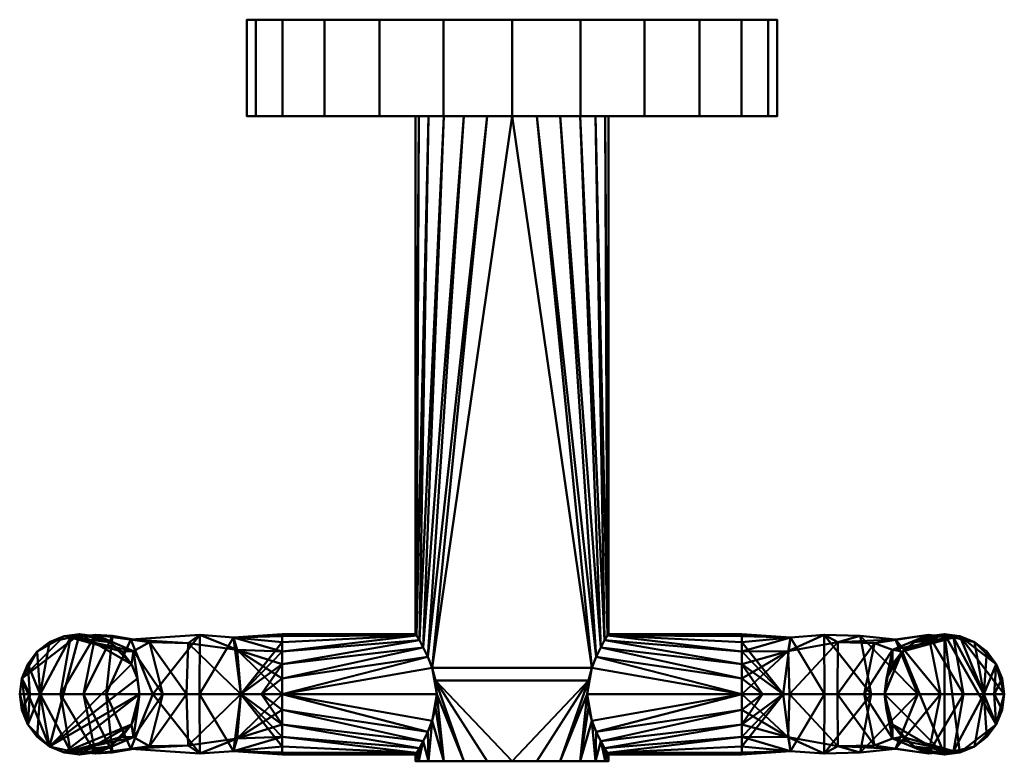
# Model space of a CAD drawing. Header units: millimetres. Extents: x -40.9 to 40.9, y -61.6 to 0.
import ezdxf

# ---------------------------------------------------------------- set-up
doc = ezdxf.new("R2010")
doc.units = ezdxf.units.MM
doc.layers.add('A-GENM', color=13, linetype='Continuous', lineweight=30)

# ---------------------------------------------------------------- blocks, each defined once
blk = doc.blocks.new('F52801-CHADY41_INITIAL - F52801-CHADY41_INITIAL-3523-View 1')
at = {"layer": 'A-GENM', "lineweight": 40}
mesh = blk.add_polyface(dxfattribs=at)
corners = [(-22, 0), (-21.25, 0, 5.694), (-19.053, 0, 11), (-15.556, 0, 15.556), (-11, 0, 19.053), (-5.694, 0, 21.25), (0, 0, 22), (5.694, 0, 21.25), (11, 0, 19.053), (15.556, 0, 15.556), (19.053, 0, 11), (21.25, 0, 5.694), (22, 0), (21.25, 0, -5.694), (19.053, 0, -11), (15.556, 0, -15.556), (11, 0, -19.053), (5.694, 0, -21.25), (0, 0, -22), (-5.694, 0, -21.25), (-11, 0, -19.053), (-15.556, 0, -15.556), (-19.053, 0, -11), (-21.25, 0, -5.694)]
mesh.append_faces([[corners[k] for k in face] for face in [(9, 6, 7, 8), (15, 13, 14), (21, 19, 20)]], dxfattribs={"vtx0": -1})
mesh.append_faces([[corners[k] for k in face] for face in [(0, 11, 13, 21), (21, 13, 17, 19)]], dxfattribs={"vtx0": -1, "vtx1": -1, "vtx2": -1, "vtx3": -1})
mesh.append_faces([[corners[k] for k in face] for face in [(18, 19, 17)]], dxfattribs={"vtx1": -1})
mesh.append_faces([[corners[k] for k in face] for face in [(5, 6, 11, 0)]], dxfattribs={"vtx1": -1, "vtx2": -1, "vtx3": -1})
mesh.append_faces([[corners[k] for k in face] for face in [(1, 2, 3, 0), (11, 12, 13)]], dxfattribs={"vtx2": -1})
mesh.append_faces([[corners[k] for k in face] for face in [(9, 10, 11, 6), (3, 4, 5, 0), (15, 16, 17, 13)]], dxfattribs={"vtx2": -1, "vtx3": -1})
mesh.append_faces([[corners[k] for k in face] for face in [(21, 22, 23, 0)]], dxfattribs={"vtx3": -1})
mesh = blk.add_polyface(dxfattribs=at)
corners = [(22, -8), (21.25, -8, -5.694), (19.053, -8, -11), (15.556, -8, -15.556), (11, -8, -19.053), (5.694, -8, -21.25), (0, -8, -22), (-5.694, -8, -21.25), (-11, -8, -19.053), (-15.556, -8, -15.556), (-19.053, -8, -11), (-21.25, -8, -5.694), (-22, -8), (-22, 0), (-21.25, 0, -5.694), (-19.053, 0, -11), (-15.556, 0, -15.556), (-11, 0, -19.053), (-5.694, 0, -21.25), (0, 0, -22), (5.694, 0, -21.25), (11, 0, -19.053), (15.556, 0, -15.556), (19.053, 0, -11), (21.25, 0, -5.694), (22, 0)]
mesh.append_faces([[corners[k] for k in face] for face in [(13, 14, 11, 12), (0, 1, 24, 25)]], dxfattribs={"vtx1": -1})
mesh.append_faces([[corners[k] for k in face] for face in [(14, 15, 10, 11), (16, 17, 8, 9), (15, 16, 9, 10), (17, 18, 7, 8), (6, 7, 18, 19), (19, 20, 5, 6), (20, 21, 4, 5), (22, 23, 2, 3), (21, 22, 3, 4), (23, 24, 1, 2)]], dxfattribs={"vtx1": -1, "vtx3": -1})
mesh = blk.add_polyface(dxfattribs=at)
corners = [(-22, -8), (-21.25, -8, 5.694), (-19.053, -8, 11), (-15.556, -8, 15.556), (-11, -8, 19.053), (-5.694, -8, 21.25), (0, -8, 22), (5.694, -8, 21.25), (11, -8, 19.053), (15.556, -8, 15.556), (19.053, -8, 11), (21.25, -8, 5.694), (22, -8), (22, 0), (21.25, 0, 5.694), (19.053, 0, 11), (15.556, 0, 15.556), (11, 0, 19.053), (5.694, 0, 21.25), (0, 0, 22), (-5.694, 0, 21.25), (-11, 0, 19.053), (-15.556, 0, 15.556), (-19.053, 0, 11), (-21.25, 0, 5.694), (-22, 0)]
mesh.append_faces([[corners[k] for k in face] for face in [(13, 14, 11, 12), (0, 1, 24, 25)]], dxfattribs={"vtx1": -1})
mesh.append_faces([[corners[k] for k in face] for face in [(14, 15, 10, 11), (16, 17, 8, 9), (15, 16, 9, 10), (17, 18, 7, 8), (6, 7, 18, 19), (19, 20, 5, 6), (20, 21, 4, 5), (22, 23, 2, 3), (21, 22, 3, 4), (23, 24, 1, 2)]], dxfattribs={"vtx1": -1, "vtx3": -1})
mesh = blk.add_polyface(dxfattribs=at)
corners = [(-22, -8), (-21.25, -8, -5.694), (-19.053, -8, -11), (-15.556, -8, -15.556), (-11, -8, -19.053), (-5.694, -8, -21.25), (0, -8, -22), (5.694, -8, -21.25), (11, -8, -19.053), (15.556, -8, -15.556), (19.053, -8, -11), (21.25, -8, -5.694), (22, -8), (21.25, -8, 5.694), (19.053, -8, 11), (15.556, -8, 15.556), (11, -8, 19.053), (5.694, -8, 21.25), (0, -8, 22), (-5.694, -8, 21.25), (-11, -8, 19.053), (-15.556, -8, 15.556), (-19.053, -8, 11), (-21.25, -8, 5.694), (-8, -8), (-7.727, -8, 2.071), (-6.928, -8, 4), (-5.657, -8, 5.657), (-4, -8, 6.928), (-2.071, -8, 7.727), (0, -8, 8), (2.071, -8, 7.727), (4, -8, 6.928), (5.657, -8, 5.657), (6.928, -8, 4), (7.727, -8, 2.071), (8, -8), (7.727, -8, -2.071), (6.928, -8, -4), (5.657, -8, -5.657), (4, -8, -6.928), (2.071, -8, -7.727), (0, -8, -8), (-2.071, -8, -7.727), (-4, -8, -6.928), (-5.657, -8, -5.657), (-6.928, -8, -4), (-7.727, -8, -2.071)]
mesh.append_faces([[corners[k] for k in face] for face in [(7, 42, 6), (39, 10, 38), (45, 4, 44), (32, 16, 31), (15, 33, 14), (23, 26, 22), (29, 19, 28)]], dxfattribs={"vtx0": -1, "vtx1": -1})
mesh.append_faces([[corners[k] for k in face] for face in [(43, 5, 6, 42), (44, 4, 5, 43), (35, 12, 13, 34), (14, 33, 34, 13), (17, 30, 31, 16), (30, 17, 18), (20, 27, 28, 19), (27, 20, 21)]], dxfattribs={"vtx0": -1, "vtx2": -1})
mesh.append_faces([[corners[k] for k in face] for face in [(35, 36, 12)]], dxfattribs={"vtx1": -1, "vtx2": -1})
mesh.append_faces([[corners[k] for k in face] for face in [(40, 41, 8, 9), (41, 42, 7, 8), (9, 10, 39, 40), (36, 37, 11, 12), (37, 38, 10, 11), (3, 4, 45, 46), (2, 3, 46, 47), (47, 24, 1, 2), (0, 1, 24, 25), (32, 33, 15, 16), (26, 27, 21, 22), (23, 0, 25, 26), (18, 19, 29, 30)]], dxfattribs={"vtx1": -1, "vtx3": -1})
mesh = blk.add_polyface(dxfattribs=at)
corners = [(-8, -61.567), (-7.727, -61.567, 2.071), (-6.928, -61.567, 4), (-5.657, -61.567, 5.657), (-4, -61.567, 6.928), (-2.071, -61.567, 7.727), (0, -61.567, 8), (2.071, -61.567, 7.727), (4, -61.567, 6.928), (5.657, -61.567, 5.657), (6.928, -61.567, 4), (7.727, -61.567, 2.071), (8, -61.567), (8, -61), (7.918, -60.868, 1.143), (7.69, -60.487, 2.207), (7.359, -59.892, 3.138), (6.981, -59.12, 3.907), (6.62, -58.195, 4.492), (6.348, -57.14, 4.868), (6.245, -56, 5), (6.348, -54.86, 4.868), (6.62, -53.805, 4.492), (6.981, -52.88, 3.907), (7.359, -52.108, 3.138), (7.69, -51.513, 2.207), (7.918, -51.132, 1.143), (8, -51), (8, -8), (7.727, -8, 2.071), (6.928, -8, 4), (5.657, -8, 5.657), (4, -8, 6.928), (2.071, -8, 7.727), (0, -8, 8), (-2.071, -8, 7.727), (-4, -8, 6.928), (-5.657, -8, 5.657), (-6.928, -8, 4), (-7.727, -8, 2.071), (-8, -8), (-8, -51), (-7.918, -51.132, 1.143), (-7.69, -51.513, 2.207), (-7.359, -52.108, 3.138), (-6.981, -52.88, 3.907), (-6.62, -53.805, 4.492), (-6.348, -54.86, 4.868), (-6.245, -56, 5), (-6.348, -57.14, 4.868), (-6.62, -58.195, 4.492), (-6.981, -59.12, 3.907), (-7.359, -59.892, 3.138), (-7.69, -60.487, 2.207), (-7.918, -60.868, 1.143), (-8, -61)]
mesh.append_faces([[corners[k] for k in face] for face in [(14, 12, 13)]], dxfattribs={"vtx0": -1})
mesh.append_faces([[corners[k] for k in face] for face in [(53, 1, 52), (50, 3, 49), (42, 39, 41), (37, 44, 36), (36, 45, 35), (46, 35, 45), (6, 47, 5), (7, 21, 6), (8, 21, 7), (19, 9, 18), (18, 10, 17), (10, 18, 9), (17, 10, 16), (16, 11, 15), (31, 25, 30), (21, 8, 20), (26, 30, 25), (25, 31, 24), (24, 32, 23)]], dxfattribs={"vtx0": -1, "vtx1": -1})
mesh.append_faces([[corners[k] for k in face] for face in [(34, 46, 22), (47, 6, 21)]], dxfattribs={"vtx0": -1, "vtx1": -1, "vtx2": -1})
mesh.append_faces([[corners[k] for k in face] for face in [(54, 0, 1), (2, 51, 52), (52, 1, 2), (50, 2, 3), (48, 3, 4), (47, 4, 5), (4, 47, 48), (2, 50, 51), (37, 43, 44), (38, 42, 43), (46, 34, 35), (43, 37, 38), (9, 19, 20), (14, 11, 12), (16, 10, 11), (29, 26, 27)]], dxfattribs={"vtx0": -1, "vtx2": -1})
mesh.append_faces([[corners[k] for k in face] for face in [(55, 0, 54), (40, 41, 39)]], dxfattribs={"vtx1": -1})
mesh.append_faces([[corners[k] for k in face] for face in [(53, 54, 1), (48, 49, 3), (38, 39, 42), (44, 45, 36), (8, 9, 20), (14, 15, 11), (33, 34, 22), (32, 33, 23), (31, 32, 24), (22, 23, 33), (29, 30, 26)]], dxfattribs={"vtx1": -1, "vtx2": -1})
mesh.append_faces([[corners[k] for k in face] for face in [(46, 47, 21, 22)]], dxfattribs={"vtx1": -1, "vtx3": -1})
mesh.append_faces([[corners[k] for k in face] for face in [(27, 28, 29)]], dxfattribs={"vtx2": -1})
mesh = blk.add_polyface(dxfattribs=at)
corners = [(8, -61.567), (7.727, -61.567, -2.071), (6.928, -61.567, -4), (5.657, -61.567, -5.657), (4, -61.567, -6.928), (2.071, -61.567, -7.727), (0, -61.567, -8), (-2.071, -61.567, -7.727), (-4, -61.567, -6.928), (-5.657, -61.567, -5.657), (-6.928, -61.567, -4), (-7.727, -61.567, -2.071), (-8, -61.567), (-8, -61), (-7.918, -60.868, -1.143), (-7.69, -60.487, -2.207), (-7.359, -59.892, -3.138), (-6.981, -59.12, -3.907), (-6.62, -58.195, -4.492), (-6.348, -57.14, -4.868), (-6.245, -56, -5), (-6.348, -54.86, -4.868), (-6.62, -53.805, -4.492), (-6.981, -52.88, -3.907), (-7.359, -52.108, -3.138), (-7.69, -51.513, -2.207), (-7.918, -51.132, -1.143), (-8, -51), (-8, -8), (-7.727, -8, -2.071), (-6.928, -8, -4), (-5.657, -8, -5.657), (-4, -8, -6.928), (-2.071, -8, -7.727), (0, -8, -8), (2.071, -8, -7.727), (4, -8, -6.928), (5.657, -8, -5.657), (6.928, -8, -4), (7.727, -8, -2.071), (8, -8), (8, -51), (7.918, -51.132, -1.143), (7.69, -51.513, -2.207), (7.359, -52.108, -3.138), (6.981, -52.88, -3.907), (6.62, -53.805, -4.492), (6.348, -54.86, -4.868), (6.245, -56, -5), (6.348, -57.14, -4.868), (6.62, -58.195, -4.492), (6.981, -59.12, -3.907), (7.359, -59.892, -3.138), (7.69, -60.487, -2.207), (7.918, -60.868, -1.143), (8, -61)]
mesh.append_faces([[corners[k] for k in face] for face in [(14, 12, 13)]], dxfattribs={"vtx0": -1})
mesh.append_faces([[corners[k] for k in face] for face in [(53, 1, 52), (50, 3, 49), (42, 39, 41), (37, 44, 36), (36, 45, 35), (46, 35, 45), (6, 47, 5), (7, 21, 6), (8, 21, 7), (19, 9, 18), (18, 10, 17), (10, 18, 9), (17, 10, 16), (16, 11, 15), (21, 8, 20), (26, 30, 25), (25, 31, 24), (24, 32, 23)]], dxfattribs={"vtx0": -1, "vtx1": -1})
mesh.append_faces([[corners[k] for k in face] for face in [(34, 46, 22), (47, 6, 21)]], dxfattribs={"vtx0": -1, "vtx1": -1, "vtx2": -1})
mesh.append_faces([[corners[k] for k in face] for face in [(54, 0, 1), (2, 51, 52), (52, 1, 2), (50, 2, 3), (48, 3, 4), (47, 4, 5), (4, 47, 48), (2, 50, 51), (37, 43, 44), (38, 42, 43), (46, 34, 35), (43, 37, 38), (9, 19, 20), (14, 11, 12), (16, 10, 11), (24, 31, 32), (25, 30, 31), (29, 26, 27)]], dxfattribs={"vtx0": -1, "vtx2": -1})
mesh.append_faces([[corners[k] for k in face] for face in [(55, 0, 54), (40, 41, 39)]], dxfattribs={"vtx1": -1})
mesh.append_faces([[corners[k] for k in face] for face in [(53, 54, 1), (48, 49, 3), (38, 39, 42), (44, 45, 36), (8, 9, 20), (14, 15, 11), (33, 34, 22), (32, 33, 23), (22, 23, 33), (29, 30, 26)]], dxfattribs={"vtx1": -1, "vtx2": -1})
mesh.append_faces([[corners[k] for k in face] for face in [(46, 47, 21, 22)]], dxfattribs={"vtx1": -1, "vtx3": -1})
mesh.append_faces([[corners[k] for k in face] for face in [(27, 28, 29)]], dxfattribs={"vtx2": -1})
mesh = blk.add_polyface(dxfattribs=at)
corners = [(-40.857, -56, 14.431), (-40.688, -57.294, 14.45), (-40.192, -58.5, 14.507), (-39.402, -59.536, 14.597), (-38.374, -60.33, 14.715), (-37.176, -60.83, 14.853), (-35.89, -61, 15), (-34.604, -60.83, 15.147), (-33.406, -60.33, 15.285), (-32.377, -59.536, 15.403), (-31.588, -58.5, 15.493), (-31.092, -57.294, 15.55), (-30.922, -56, 15.569), (-31.092, -54.706, 15.55), (-31.588, -53.5, 15.493), (-32.377, -52.464, 15.403), (-33.406, -51.67, 15.285), (-34.604, -51.17, 15.147), (-35.89, -51, 15), (-37.176, -51.17, 14.853), (-38.374, -51.67, 14.715), (-39.402, -52.464, 14.597), (-40.192, -53.5, 14.507), (-40.688, -54.706, 14.45)]
mesh.append_faces([[corners[k] for k in face] for face in [(2, 0, 1)]], dxfattribs={"vtx0": -1})
mesh.append_faces([[corners[k] for k in face] for face in [(0, 2, 23), (14, 4, 13), (6, 10, 5)]], dxfattribs={"vtx0": -1, "vtx1": -1})
mesh.append_faces([[corners[k] for k in face] for face in [(14, 16, 18), (4, 14, 18), (4, 18, 23), (23, 19, 21), (10, 12, 5), (8, 10, 6), (4, 23, 2)]], dxfattribs={"vtx0": -1, "vtx1": -1, "vtx2": -1})
mesh.append_faces([[corners[k] for k in face] for face in [(23, 18, 19), (4, 12, 13)]], dxfattribs={"vtx0": -1, "vtx2": -1})
mesh.append_faces([[corners[k] for k in face] for face in [(15, 16, 14), (20, 21, 19), (22, 23, 21), (9, 10, 8), (7, 8, 6), (3, 4, 2)]], dxfattribs={"vtx1": -1})
mesh.append_faces([[corners[k] for k in face] for face in [(4, 5, 12)]], dxfattribs={"vtx1": -1, "vtx2": -1})
mesh.append_faces([[corners[k] for k in face] for face in [(16, 17, 18), (10, 11, 12)]], dxfattribs={"vtx2": -1})
mesh = blk.add_polyface(dxfattribs=at)
corners = [(-40.857, -56, 14.431), (-40.688, -54.706, 14.45), (-40.192, -53.5, 14.507), (-39.402, -52.464, 14.597), (-38.374, -51.67, 14.715), (-37.176, -51.17, 14.853), (-35.89, -51, 15), (-34.604, -51.17, 15.147), (-33.406, -51.67, 15.285), (-32.377, -52.464, 15.403), (-31.588, -53.5, 15.493), (-31.092, -54.706, 15.55), (-30.922, -56, 15.569), (-27.012, -56, 8.026), (-19.072, -56, 5), (-19.072, -54.706, 4.83), (-19.072, -53.5, 4.33), (-19.072, -52.464, 3.536), (-19.072, -51.67, 2.5), (-19.072, -51.17, 1.294), (-19.072, -51), (-19.072, -51.17, -1.294), (-19.072, -51.67, -2.5), (-19.072, -52.464, -3.536), (-19.072, -53.5, -4.33), (-19.072, -54.706, -4.83), (-19.072, -56, -5), (-33.668, -56, 0.563), (-25.948, -56, -2.379), (-37.471, -56, 7.898), (-22.51, -56, -3.69), (-39.164, -56, 11.164), (-20.791, -56, -4.345), (-40.011, -56, 12.798), (-34.567, -51.068, 8.263), (-22.51, -56, 6.31), (-25.916, -51.068, 0.547), (-28.967, -56, 11.798), (-36.636, -51.284, 10.838), (-23.123, -51.284, -1.215), (-30.087, -51.686, 7.651), (-26.885, -51.749, 4.957), (-31.632, -51.459, 2.645), (-35.569, -56, 4.231), (-22.822, -52.321, 3.915), (-29.808, -56, -0.908), (-31.409, -52.434, 11.638), (-33.163, -51.159, 5.439)]
mesh.append_faces([[corners[k] for k in face] for face in [(12, 46, 11), (2, 33, 1), (29, 34, 43), (4, 31, 3), (5, 38, 4), (16, 44, 15), (28, 39, 30), (14, 44, 35), (25, 32, 24), (35, 41, 13), (21, 39, 20), (15, 44, 14)]], dxfattribs={"vtx0": -1, "vtx1": -1})
mesh.append_faces([[corners[k] for k in face] for face in [(9, 46, 38), (47, 40, 42), (40, 34, 46), (34, 29, 38), (45, 42, 36), (31, 4, 38), (28, 36, 39), (40, 41, 42), (36, 42, 41), (34, 38, 46), (44, 17, 39), (41, 35, 44), (36, 44, 39), (22, 30, 39), (13, 41, 40), (43, 34, 47), (40, 46, 37), (41, 44, 36), (47, 42, 27), (34, 40, 47)]], dxfattribs={"vtx0": -1, "vtx1": -1, "vtx2": -1})
mesh.append_faces([[corners[k] for k in face] for face in [(46, 12, 37), (42, 45, 27), (31, 2, 3), (38, 6, 7), (38, 5, 6), (38, 29, 31), (46, 9, 10), (47, 27, 43), (40, 37, 13), (39, 21, 22), (36, 28, 45)]], dxfattribs={"vtx0": -1, "vtx2": -1})
mesh.append_faces([[corners[k] for k in face] for face in [(8, 9, 38), (31, 33, 2), (7, 8, 38), (32, 30, 24), (18, 19, 39), (10, 11, 46), (19, 20, 39), (17, 18, 39), (22, 23, 30), (16, 17, 44), (23, 24, 30)]], dxfattribs={"vtx1": -1, "vtx2": -1})
mesh.append_faces([[corners[k] for k in face] for face in [(33, 0, 1), (25, 26, 32)]], dxfattribs={"vtx2": -1})
mesh = blk.add_polyface(dxfattribs=at)
corners = [(-19.072, -56, -5), (-19.072, -54.706, -4.83), (-19.072, -53.5, -4.33), (-19.072, -52.464, -3.536), (-19.072, -51.67, -2.5), (-19.072, -51.17, -1.294), (-19.072, -51), (-19.072, -51.17, 1.294), (-19.072, -51.67, 2.5), (-19.072, -52.464, 3.536), (-19.072, -53.5, 4.33), (-19.072, -54.706, 4.83), (-19.072, -56, 5), (-6.245, -56, 5), (-6.348, -54.86, 4.868), (-6.62, -53.805, 4.492), (-6.981, -52.88, 3.907), (-7.359, -52.108, 3.138), (-7.69, -51.513, 2.207), (-7.918, -51.132, 1.143), (-8, -51), (-7.918, -51.132, -1.143), (-7.69, -51.513, -2.207), (-7.359, -52.108, -3.138), (-6.981, -52.88, -3.907), (-6.62, -53.805, -4.492), (-6.348, -54.86, -4.868), (-6.245, -56, -5), (19.072, -56, 5), (19.072, -54.706, 4.83), (19.072, -53.5, 4.33), (19.072, -52.464, 3.536), (19.072, -51.67, 2.5), (19.072, -51.17, 1.294), (19.072, -51), (19.072, -51.17, -1.294), (19.072, -51.67, -2.5), (19.072, -52.464, -3.536), (19.072, -53.5, -4.33), (19.072, -54.706, -4.83), (19.072, -56, -5), (6.245, -56, -5), (6.348, -54.86, -4.868), (6.62, -53.805, -4.492), (6.981, -52.88, -3.907), (7.359, -52.108, -3.138), (7.69, -51.513, -2.207), (7.918, -51.132, -1.143), (8, -51), (7.918, -51.132, 1.143), (7.69, -51.513, 2.207), (7.359, -52.108, 3.138), (6.981, -52.88, 3.907), (6.62, -53.805, 4.492), (6.348, -54.86, 4.868), (6.245, -56, 5)]
mesh.append_faces([[corners[k] for k in face] for face in [(55, 53, 54)]], dxfattribs={"vtx0": -1})
mesh.append_faces([[corners[k] for k in face] for face in [(7, 20, 6), (9, 19, 8), (20, 7, 19), (24, 1, 23), (6, 20, 5), (3, 22, 2), (29, 52, 28), (30, 51, 29), (53, 28, 52), (52, 29, 51), (35, 48, 34), (36, 47, 35), (37, 47, 36), (46, 38, 45), (44, 40, 43), (45, 39, 44)]], dxfattribs={"vtx0": -1, "vtx1": -1})
mesh.append_faces([[corners[k] for k in face] for face in [(12, 15, 16), (11, 16, 17), (10, 17, 18), (17, 10, 11), (2, 22, 23), (0, 24, 25), (25, 27, 0), (21, 4, 5), (5, 20, 21), (49, 31, 32), (33, 48, 49), (30, 50, 51), (46, 37, 38), (44, 39, 40), (43, 40, 41)]], dxfattribs={"vtx0": -1, "vtx2": -1})
mesh.append_faces([[corners[k] for k in face] for face in [(26, 27, 25)]], dxfattribs={"vtx1": -1})
mesh.append_faces([[corners[k] for k in face] for face in [(12, 13, 15), (18, 19, 9), (11, 12, 16), (7, 8, 19), (9, 10, 18), (21, 22, 3), (1, 2, 23), (3, 4, 21), (0, 1, 24), (32, 33, 49), (30, 31, 50), (55, 28, 53), (49, 50, 31), (33, 34, 48), (47, 48, 35), (38, 39, 45), (46, 47, 37)]], dxfattribs={"vtx1": -1, "vtx2": -1})
mesh.append_faces([[corners[k] for k in face] for face in [(13, 14, 15), (41, 42, 43)]], dxfattribs={"vtx2": -1})
mesh = blk.add_polyface(dxfattribs=at)
corners = [(19.072, -56, -5), (19.072, -54.706, -4.83), (19.072, -53.5, -4.33), (19.072, -52.464, -3.536), (19.072, -51.67, -2.5), (19.072, -51.17, -1.294), (19.072, -51), (19.072, -51.17, 1.294), (19.072, -51.67, 2.5), (19.072, -52.464, 3.536), (19.072, -53.5, 4.33), (19.072, -54.706, 4.83), (19.072, -56, 5), (27.012, -56, 8.026), (30.922, -56, 15.569), (31.092, -54.706, 15.55), (31.588, -53.5, 15.493), (32.377, -52.464, 15.403), (33.406, -51.67, 15.285), (34.604, -51.17, 15.147), (35.89, -51, 15), (37.176, -51.17, 14.853), (38.374, -51.67, 14.715), (39.402, -52.464, 14.597), (40.192, -53.5, 14.507), (40.688, -54.706, 14.45), (40.857, -56, 14.431), (33.668, -56, 0.563), (37.471, -56, 7.898), (25.948, -56, -2.379), (39.164, -56, 11.164), (22.51, -56, -3.69), (40.011, -56, 12.798), (20.791, -56, -4.345), (25.916, -51.068, 0.547), (29.229, -56, 12.303), (34.567, -51.068, 8.263), (23.042, -56, 6.513), (23.123, -51.284, -1.215), (36.636, -51.284, 10.838), (27.034, -51.686, 4.928), (30.076, -51.749, 7.803), (31.832, -51.459, 2.823), (29.808, -56, -0.908), (31.573, -52.321, 11.721), (35.569, -56, 4.231), (22.923, -52.434, 4.069), (28.882, -51.159, 1.621)]
mesh.append_faces([[corners[k] for k in face] for face in [(12, 46, 11), (2, 33, 1), (29, 34, 43), (4, 31, 3), (5, 38, 4), (16, 44, 15), (28, 39, 30), (14, 44, 35), (25, 32, 24), (35, 41, 13), (21, 39, 20), (15, 44, 14)]], dxfattribs={"vtx0": -1, "vtx1": -1})
mesh.append_faces([[corners[k] for k in face] for face in [(9, 46, 38), (47, 40, 42), (40, 34, 46), (34, 29, 38), (45, 42, 36), (31, 4, 38), (28, 36, 39), (40, 41, 42), (36, 42, 41), (34, 38, 46), (44, 17, 39), (41, 35, 44), (36, 44, 39), (22, 30, 39), (13, 41, 40), (43, 34, 47), (40, 46, 37), (41, 44, 36), (47, 42, 27), (34, 40, 47)]], dxfattribs={"vtx0": -1, "vtx1": -1, "vtx2": -1})
mesh.append_faces([[corners[k] for k in face] for face in [(46, 12, 37), (42, 45, 27), (31, 2, 3), (38, 6, 7), (38, 5, 6), (38, 29, 31), (46, 9, 10), (47, 27, 43), (40, 37, 13), (39, 21, 22), (36, 28, 45)]], dxfattribs={"vtx0": -1, "vtx2": -1})
mesh.append_faces([[corners[k] for k in face] for face in [(8, 9, 38), (31, 33, 2), (7, 8, 38), (32, 30, 24), (18, 19, 39), (10, 11, 46), (19, 20, 39), (17, 18, 39), (22, 23, 30), (16, 17, 44), (23, 24, 30)]], dxfattribs={"vtx1": -1, "vtx2": -1})
mesh.append_faces([[corners[k] for k in face] for face in [(33, 0, 1), (25, 26, 32)]], dxfattribs={"vtx2": -1})
mesh = blk.add_polyface(dxfattribs=at)
corners = [(40.857, -56, 14.431), (40.688, -54.706, 14.45), (40.192, -53.5, 14.507), (39.402, -52.464, 14.597), (38.374, -51.67, 14.715), (37.176, -51.17, 14.853), (35.89, -51, 15), (34.604, -51.17, 15.147), (33.406, -51.67, 15.285), (32.377, -52.464, 15.403), (31.588, -53.5, 15.493), (31.092, -54.706, 15.55), (30.922, -56, 15.569), (31.092, -57.294, 15.55), (31.588, -58.5, 15.493), (32.377, -59.536, 15.403), (33.406, -60.33, 15.285), (34.604, -60.83, 15.147), (35.89, -61, 15), (37.176, -60.83, 14.853), (38.374, -60.33, 14.715), (39.402, -59.536, 14.597), (40.192, -58.5, 14.507), (40.688, -57.294, 14.45)]
mesh.append_faces([[corners[k] for k in face] for face in [(4, 2, 3), (2, 0, 1), (16, 14, 15), (18, 16, 17), (22, 20, 21)]], dxfattribs={"vtx0": -1})
mesh.append_faces([[corners[k] for k in face] for face in [(19, 6, 18)]], dxfattribs={"vtx0": -1, "vtx1": -1})
mesh.append_faces([[corners[k] for k in face] for face in [(6, 9, 18), (0, 2, 5), (0, 5, 22), (18, 12, 14), (18, 14, 16), (22, 6, 19), (9, 12, 18)]], dxfattribs={"vtx0": -1, "vtx1": -1, "vtx2": -1})
mesh.append_faces([[corners[k] for k in face] for face in [(6, 8, 9), (2, 4, 5), (9, 11, 12), (22, 19, 20)]], dxfattribs={"vtx0": -1, "vtx2": -1})
mesh.append_faces([[corners[k] for k in face] for face in [(23, 0, 22)]], dxfattribs={"vtx1": -1})
mesh.append_faces([[corners[k] for k in face] for face in [(5, 6, 22)]], dxfattribs={"vtx1": -1, "vtx2": -1})
mesh.append_faces([[corners[k] for k in face] for face in [(6, 7, 8), (9, 10, 11), (12, 13, 14)]], dxfattribs={"vtx2": -1})
mesh = blk.add_polyface(dxfattribs=at)
corners = [(-30.922, -56, 15.569), (-31.092, -57.294, 15.55), (-31.588, -58.5, 15.493), (-32.377, -59.536, 15.403), (-33.406, -60.33, 15.285), (-34.604, -60.83, 15.147), (-35.89, -61, 15), (-37.176, -60.83, 14.853), (-38.374, -60.33, 14.715), (-39.402, -59.536, 14.597), (-40.192, -58.5, 14.507), (-40.688, -57.294, 14.45), (-40.857, -56, 14.431), (-33.668, -56, 0.563), (-19.072, -56, -5), (-19.072, -57.294, -4.83), (-19.072, -58.5, -4.33), (-19.072, -59.536, -3.536), (-19.072, -60.33, -2.5), (-19.072, -60.83, -1.294), (-19.072, -61), (-19.072, -60.83, 1.294), (-19.072, -60.33, 2.5), (-19.072, -59.536, 3.536), (-19.072, -58.5, 4.33), (-19.072, -57.294, 4.83), (-19.072, -56, 5), (-27.012, -56, 8.026), (-37.471, -56, 7.898), (-25.948, -56, -2.379), (-39.164, -56, 11.164), (-22.51, -56, -3.69), (-40.011, -56, 12.798), (-20.791, -56, -4.345), (-34.567, -60.932, 8.263), (-22.51, -56, 6.31), (-25.916, -60.932, 0.547), (-28.967, -56, 11.798), (-36.636, -60.716, 10.838), (-23.123, -60.716, -1.215), (-30.087, -60.314, 7.651), (-26.885, -60.251, 4.957), (-31.632, -60.541, 2.645), (-35.569, -56, 4.231), (-22.822, -59.679, 3.915), (-29.808, -56, -0.908), (-31.409, -59.566, 11.638), (-33.163, -60.841, 5.439)]
mesh.append_faces([[corners[k] for k in face] for face in [(15, 33, 14)]], dxfattribs={"vtx0": -1})
mesh.append_faces([[corners[k] for k in face] for face in [(9, 30, 8), (1, 46, 0), (11, 32, 10), (4, 38, 3), (28, 38, 30), (2, 46, 1), (20, 39, 19), (19, 39, 18), (16, 33, 15), (7, 38, 6), (45, 42, 13)]], dxfattribs={"vtx0": -1, "vtx1": -1})
mesh.append_faces([[corners[k] for k in face] for face in [(42, 41, 40), (36, 29, 39), (30, 38, 8), (34, 46, 38), (42, 45, 36), (42, 40, 47), (38, 46, 3), (36, 41, 42), (36, 39, 44), (39, 31, 18), (28, 34, 38), (41, 44, 35), (41, 27, 40), (41, 36, 44), (42, 47, 13), (39, 23, 44), (37, 46, 40), (40, 46, 34), (40, 34, 47), (43, 47, 34)]], dxfattribs={"vtx0": -1, "vtx1": -1, "vtx2": -1})
mesh.append_faces([[corners[k] for k in face] for face in [(30, 9, 10), (34, 28, 43), (38, 7, 8), (38, 4, 5), (38, 5, 6), (39, 21, 22), (39, 29, 31), (39, 20, 21), (31, 16, 17), (44, 23, 24), (41, 35, 27), (44, 24, 25), (44, 25, 26)]], dxfattribs={"vtx0": -1, "vtx2": -1})
mesh.append_faces([[corners[k] for k in face] for face in [(26, 35, 44), (2, 3, 46), (37, 0, 46), (32, 30, 10), (43, 13, 47), (17, 18, 31), (31, 33, 16), (27, 37, 40), (22, 23, 39), (45, 29, 36)]], dxfattribs={"vtx1": -1, "vtx2": -1})
mesh.append_faces([[corners[k] for k in face] for face in [(11, 12, 32)]], dxfattribs={"vtx2": -1})
mesh = blk.add_polyface(dxfattribs=at)
corners = [(-19.072, -56, 5), (-19.072, -57.294, 4.83), (-19.072, -58.5, 4.33), (-19.072, -59.536, 3.536), (-19.072, -60.33, 2.5), (-19.072, -60.83, 1.294), (-19.072, -61), (-19.072, -60.83, -1.294), (-19.072, -60.33, -2.5), (-19.072, -59.536, -3.536), (-19.072, -58.5, -4.33), (-19.072, -57.294, -4.83), (-19.072, -56, -5), (-6.245, -56, -5), (-6.348, -57.14, -4.868), (-6.62, -58.195, -4.492), (-6.981, -59.12, -3.907), (-7.359, -59.892, -3.138), (-7.69, -60.487, -2.207), (-7.918, -60.868, -1.143), (-8, -61), (-7.918, -60.868, 1.143), (-7.69, -60.487, 2.207), (-7.359, -59.892, 3.138), (-6.981, -59.12, 3.907), (-6.62, -58.195, 4.492), (-6.348, -57.14, 4.868), (-6.245, -56, 5), (19.072, -56, -5), (19.072, -57.294, -4.83), (19.072, -58.5, -4.33), (19.072, -59.536, -3.536), (19.072, -60.33, -2.5), (19.072, -60.83, -1.294), (19.072, -61), (19.072, -60.83, 1.294), (19.072, -60.33, 2.5), (19.072, -59.536, 3.536), (19.072, -58.5, 4.33), (19.072, -57.294, 4.83), (19.072, -56, 5), (6.245, -56, 5), (6.348, -57.14, 4.868), (6.62, -58.195, 4.492), (6.981, -59.12, 3.907), (7.359, -59.892, 3.138), (7.69, -60.487, 2.207), (7.918, -60.868, 1.143), (8, -61), (7.918, -60.868, -1.143), (7.69, -60.487, -2.207), (7.359, -59.892, -3.138), (6.981, -59.12, -3.907), (6.62, -58.195, -4.492), (6.348, -57.14, -4.868), (6.245, -56, -5)]
mesh.append_faces([[corners[k] for k in face] for face in [(55, 53, 54)]], dxfattribs={"vtx0": -1})
mesh.append_faces([[corners[k] for k in face] for face in [(7, 20, 6), (9, 19, 8), (20, 7, 19), (24, 1, 23), (6, 20, 5), (3, 22, 2), (29, 52, 28), (30, 51, 29), (53, 28, 52), (52, 29, 51), (35, 48, 34), (36, 47, 35), (46, 38, 45), (44, 40, 43), (45, 39, 44)]], dxfattribs={"vtx0": -1, "vtx1": -1})
mesh.append_faces([[corners[k] for k in face] for face in [(12, 15, 16), (11, 16, 17), (10, 17, 18), (17, 10, 11), (2, 22, 23), (0, 24, 25), (25, 27, 0), (21, 4, 5), (5, 20, 21), (49, 31, 32), (33, 48, 49), (30, 50, 51), (44, 39, 40), (43, 40, 41)]], dxfattribs={"vtx0": -1, "vtx2": -1})
mesh.append_faces([[corners[k] for k in face] for face in [(26, 27, 25)]], dxfattribs={"vtx1": -1})
mesh.append_faces([[corners[k] for k in face] for face in [(12, 13, 15), (18, 19, 9), (11, 12, 16), (7, 8, 19), (9, 10, 18), (21, 22, 3), (1, 2, 23), (3, 4, 21), (0, 1, 24), (32, 33, 49), (30, 31, 50), (55, 28, 53), (49, 50, 31), (33, 34, 48), (47, 48, 35), (37, 38, 46), (38, 39, 45), (36, 37, 47), (46, 47, 37)]], dxfattribs={"vtx1": -1, "vtx2": -1})
mesh.append_faces([[corners[k] for k in face] for face in [(13, 14, 15), (41, 42, 43)]], dxfattribs={"vtx2": -1})
mesh = blk.add_polyface(dxfattribs=at)
corners = [(19.072, -56, 5), (19.072, -57.294, 4.83), (19.072, -58.5, 4.33), (19.072, -59.536, 3.536), (19.072, -60.33, 2.5), (19.072, -60.83, 1.294), (19.072, -61), (19.072, -60.83, -1.294), (19.072, -60.33, -2.5), (19.072, -59.536, -3.536), (19.072, -58.5, -4.33), (19.072, -57.294, -4.83), (19.072, -56, -5), (33.668, -56, 0.563), (40.857, -56, 14.431), (40.688, -57.294, 14.45), (40.192, -58.5, 14.507), (39.402, -59.536, 14.597), (38.374, -60.33, 14.715), (37.176, -60.83, 14.853), (35.89, -61, 15), (34.604, -60.83, 15.147), (33.406, -60.33, 15.285), (32.377, -59.536, 15.403), (31.588, -58.5, 15.493), (31.092, -57.294, 15.55), (30.922, -56, 15.569), (27.012, -56, 8.026), (25.948, -56, -2.379), (37.471, -56, 7.898), (22.51, -56, -3.69), (39.164, -56, 11.164), (20.791, -56, -4.345), (40.011, -56, 12.798), (25.916, -60.932, 0.547), (29.229, -56, 12.303), (34.567, -60.932, 8.263), (23.042, -56, 6.513), (23.123, -60.716, -1.215), (36.636, -60.716, 10.838), (27.034, -60.314, 4.928), (30.076, -60.251, 7.803), (31.832, -60.541, 2.823), (29.808, -56, -0.908), (31.573, -59.679, 11.721), (35.569, -56, 4.231), (22.923, -59.566, 4.069), (28.882, -60.841, 1.621)]
mesh.append_faces([[corners[k] for k in face] for face in [(15, 33, 14)]], dxfattribs={"vtx0": -1})
mesh.append_faces([[corners[k] for k in face] for face in [(9, 30, 8), (1, 46, 0), (11, 32, 10), (4, 38, 3), (28, 38, 30), (2, 46, 1), (20, 39, 19), (19, 39, 18), (16, 33, 15), (7, 38, 6), (45, 42, 13)]], dxfattribs={"vtx0": -1, "vtx1": -1})
mesh.append_faces([[corners[k] for k in face] for face in [(42, 41, 40), (36, 29, 39), (30, 38, 8), (34, 46, 38), (42, 45, 36), (42, 40, 47), (38, 46, 3), (36, 41, 42), (36, 39, 44), (39, 31, 18), (28, 34, 38), (41, 44, 35), (41, 27, 40), (41, 36, 44), (42, 47, 13), (39, 23, 44), (37, 46, 40), (40, 46, 34), (40, 34, 47), (43, 47, 34)]], dxfattribs={"vtx0": -1, "vtx1": -1, "vtx2": -1})
mesh.append_faces([[corners[k] for k in face] for face in [(30, 9, 10), (34, 28, 43), (38, 7, 8), (38, 4, 5), (38, 5, 6), (39, 21, 22), (39, 29, 31), (39, 20, 21), (31, 16, 17), (44, 23, 24), (41, 35, 27), (44, 24, 25), (44, 25, 26)]], dxfattribs={"vtx0": -1, "vtx2": -1})
mesh.append_faces([[corners[k] for k in face] for face in [(26, 35, 44), (2, 3, 46), (37, 0, 46), (32, 30, 10), (43, 13, 47), (17, 18, 31), (31, 33, 16), (27, 37, 40), (22, 23, 39), (45, 29, 36)]], dxfattribs={"vtx1": -1, "vtx2": -1})
mesh.append_faces([[corners[k] for k in face] for face in [(11, 12, 32)]], dxfattribs={"vtx2": -1})
mesh = blk.add_polyface(dxfattribs=at)
corners = [(8, -61.567), (7.727, -61.567, 2.071), (6.928, -61.567, 4), (5.657, -61.567, 5.657), (4, -61.567, 6.928), (2.071, -61.567, 7.727), (0, -61.567, 8), (-2.071, -61.567, 7.727), (-4, -61.567, 6.928), (-5.657, -61.567, 5.657), (-6.928, -61.567, 4), (-7.727, -61.567, 2.071), (-8, -61.567), (-7.727, -61.567, -2.071), (-6.928, -61.567, -4), (-5.657, -61.567, -5.657), (-4, -61.567, -6.928), (-2.071, -61.567, -7.727), (0, -61.567, -8), (2.071, -61.567, -7.727), (4, -61.567, -6.928), (5.657, -61.567, -5.657), (6.928, -61.567, -4), (7.727, -61.567, -2.071)]
mesh.append_faces([[corners[k] for k in face] for face in [(5, 3, 4), (15, 12, 13, 14)]], dxfattribs={"vtx0": -1})
mesh.append_faces([[corners[k] for k in face] for face in [(20, 12, 17, 19)]], dxfattribs={"vtx0": -1, "vtx1": -1, "vtx2": -1})
mesh.append_faces([[corners[k] for k in face] for face in [(20, 23, 8, 12)]], dxfattribs={"vtx0": -1, "vtx1": -1, "vtx2": -1, "vtx3": -1})
mesh.append_faces([[corners[k] for k in face] for face in [(23, 3, 7, 8)]], dxfattribs={"vtx0": -1, "vtx1": -1, "vtx3": -1})
mesh.append_faces([[corners[k] for k in face] for face in [(8, 11, 12)]], dxfattribs={"vtx0": -1, "vtx2": -1})
mesh.append_faces([[corners[k] for k in face] for face in [(10, 11, 8, 9), (0, 1, 23), (18, 19, 17)]], dxfattribs={"vtx1": -1})
mesh.append_faces([[corners[k] for k in face] for face in [(21, 22, 23, 20)]], dxfattribs={"vtx2": -1})
mesh.append_faces([[corners[k] for k in face] for face in [(5, 6, 7, 3), (1, 2, 3, 23), (15, 16, 17, 12)]], dxfattribs={"vtx2": -1, "vtx3": -1})

msp = doc.modelspace()

# ---------------------------------------------------------------- block references
at = {"layer": 'A-GENM', "lineweight": 40}
msp.add_blockref('F52801-CHADY41_INITIAL - F52801-CHADY41_INITIAL-3523-View 1', (0, 0), dxfattribs=at)

doc.saveas('drawing.dxf')
